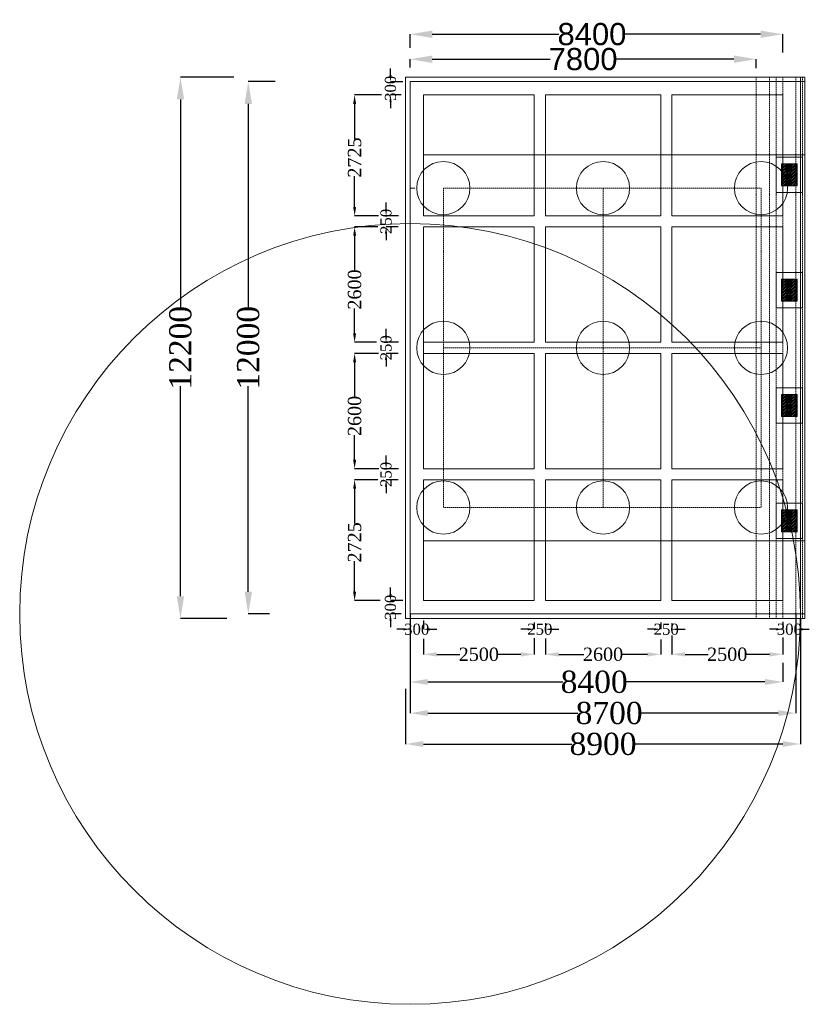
# Model space of a CAD drawing. Header units: millimetres. Extents: x -20950785 to 389010297, y -11535949 to 14056629.
# Tile 132 of 256: x 12094083 to 12111883, y -1753164 to -1730967. Entities that reach past the tile are written whole.
import ezdxf

# ---------------------------------------------------------------- set-up
doc = ezdxf.new("R2010")
doc.units = ezdxf.units.MM
doc.header["$LTSCALE"] = 60
doc.header["$MEASUREMENT"] = 0
doc.linetypes.add('HIDDEN', pattern=[0.375, 0.25, -0.125])
doc.styles.add('PDF Arial Bold', font='times.ttf')
doc.dimstyles.get("Standard").update_dxf_attribs({"dimtxt": 400, "dimasz": 215, "dimexe": 0.18, "dimexo": 0.0625, "dimgap": 0.09, "dimtad": 0, "dimtih": 1, "dimtoh": 1, "dimdec": 0, "dimzin": 4, "dimdsep": 46, "dimtxsty": 'Standard', "dimblk": 'OPEN90', "dimcen": 0, "dimadec": 0, "dimazin": 1, "dimtfac": 1, "dimtdec": 0, "dimtix": 1, "dimtofl": 0, "dimtmove": 0, "dimatfit": 3, "dimldrblk": 'OPEN30', "dimfxl": 1, "dimtolj": 1, "dimtzin": 0, "dimarcsym": 0})

# ---------------------------------------------------------------- blocks, each defined once
blk = doc.blocks.new('*D933')
at = {"color": 0, "linetype": 'Continuous', "lineweight": -2, "ltscale": 2, "transparency": 16777216}
for p, q in [((12102883, -1732047), (12102883, -1731857)), ((12103383, -1731858), (12106039, -1731858)), ((12110183, -1731858), (12107527, -1731858)), ((12110683, -1732062), (12110683, -1731857))]:
    blk.add_line(p, q, dxfattribs=at)
at = {"color": 0, "linetype": 'Continuous', "lineweight": 9, "ltscale": 2, "transparency": 16777216}
for points in [[(12103383, -1731774), (12103383, -1731941), (12102883, -1731858)], [(12110183, -1731774), (12110183, -1731941), (12110683, -1731858)]]:
    blk.add_solid(points, dxfattribs=at)
at = {"layer": 'Defpoints', "color": 0, "linetype": 'Continuous', "lineweight": 9, "ltscale": 2, "transparency": 16777216}
for p in [(12110683, -1731858), (12102883, -1732047), (12110683, -1732062)]:
    blk.add_point(p, dxfattribs=at)
at = {"color": 0, "linetype": 'Continuous', "lineweight": 9, "ltscale": 2, "transparency": 16777216, "insert": (12106783, -1731858), "char_height": 500, "attachment_point": 5, "style": 'PDF Arial Bold'}
blk.add_mtext('\\A1;{\\fArial|b0|i0|c0|p34;7800}', dxfattribs=at)
blk = doc.blocks.new('*D934')
at = {"color": 0, "linetype": 'Continuous', "lineweight": -2, "ltscale": 2, "transparency": 16777216}
for p, q in [((12102883, -1731600), (12102883, -1731295)), ((12103383, -1731295), (12106237, -1731295)), ((12110783, -1731295), (12107729, -1731295)), ((12111283, -1731709), (12111283, -1731295))]:
    blk.add_line(p, q, dxfattribs=at)
at = {"color": 0, "linetype": 'Continuous', "lineweight": 9, "ltscale": 2, "transparency": 16777216}
for points in [[(12103383, -1731212), (12103383, -1731378), (12102883, -1731295)], [(12110783, -1731212), (12110783, -1731378), (12111283, -1731295)]]:
    blk.add_solid(points, dxfattribs=at)
at = {"layer": 'Defpoints', "color": 0, "linetype": 'Continuous', "lineweight": 9, "ltscale": 2, "transparency": 16777216}
for p in [(12111283, -1731295), (12102883, -1731600), (12111283, -1731709)]:
    blk.add_point(p, dxfattribs=at)
at = {"color": 0, "linetype": 'Continuous', "lineweight": 9, "ltscale": 2, "transparency": 16777216, "insert": (12106983, -1731295), "char_height": 500, "attachment_point": 5, "style": 'PDF Arial Bold'}
blk.add_mtext('\\A1;{\\fArial|b0|i0|c0|p34;8400}', dxfattribs=at)
blk = doc.blocks.new('*D935')
at = {"color": 0, "linetype": 'Continuous', "lineweight": -2, "ltscale": 2, "transparency": 16777216}
for p, q in [((12098908, -1732264), (12097707, -1732264)), ((12097707, -1732764), (12097707, -1737497)), ((12097707, -1743964), (12097707, -1739231)), ((12098751, -1744464), (12097707, -1744464))]:
    blk.add_line(p, q, dxfattribs=at)
at = {"color": 0, "linetype": 'Continuous', "lineweight": 9, "ltscale": 2, "transparency": 16777216}
for points in [[(12097623, -1732764), (12097790, -1732764), (12097707, -1732264)], [(12097623, -1743964), (12097790, -1743964), (12097707, -1744464)]]:
    blk.add_solid(points, dxfattribs=at)
at = {"layer": 'Defpoints', "color": 0, "linetype": 'Continuous', "lineweight": 9, "ltscale": 2, "transparency": 16777216}
for p in [(12098908, -1732264), (12097707, -1744464), (12098751, -1744464)]:
    blk.add_point(p, dxfattribs=at)
at = {"color": 0, "linetype": 'Continuous', "lineweight": 9, "ltscale": 2, "transparency": 16777216, "insert": (12097707, -1738364), "char_height": 500, "attachment_point": 5, "rotation": 90, "style": 'PDF Arial Bold'}
blk.add_mtext('\\A1;12200', dxfattribs=at)
blk = doc.blocks.new('*D949')
at = {"color": 0, "linetype": 'Continuous', "lineweight": -2, "ltscale": 2, "transparency": 16777216}
for p, q in [((12099845, -1732364), (12099236, -1732364)), ((12099236, -1732864), (12099236, -1737497)), ((12099236, -1743864), (12099236, -1739231)), ((12099716, -1744364), (12099236, -1744364))]:
    blk.add_line(p, q, dxfattribs=at)
at = {"color": 0, "linetype": 'Continuous', "lineweight": 9, "ltscale": 2, "transparency": 16777216}
for points in [[(12099153, -1732864), (12099320, -1732864), (12099236, -1732364)], [(12099153, -1743864), (12099320, -1743864), (12099236, -1744364)]]:
    blk.add_solid(points, dxfattribs=at)
at = {"layer": 'Defpoints', "color": 0, "linetype": 'Continuous', "lineweight": 9, "ltscale": 2, "transparency": 16777216}
for p in [(12099845, -1732364), (12099236, -1744364), (12099716, -1744364)]:
    blk.add_point(p, dxfattribs=at)
at = {"color": 0, "linetype": 'Continuous', "lineweight": 9, "ltscale": 2, "transparency": 16777216, "insert": (12099236, -1738364), "char_height": 500, "attachment_point": 5, "rotation": 90, "style": 'PDF Arial Bold'}
blk.add_mtext('\\A1;12000', dxfattribs=at)
blk = doc.blocks.new('*D939')
at = {"color": 0, "linetype": 'Continuous', "lineweight": -2, "ltscale": 2, "transparency": 16777216}
for p, q in [((12102236, -1732664), (12101633, -1732664)), ((12101633, -1732864), (12101633, -1733651)), ((12101633, -1735189), (12101633, -1734498)), ((12102175, -1735389), (12101633, -1735389))]:
    blk.add_line(p, q, dxfattribs=at)
at = {"color": 0, "linetype": 'Continuous', "lineweight": 9, "ltscale": 2, "transparency": 16777216}
for points in [[(12101600, -1732864), (12101667, -1732864), (12101633, -1732664)], [(12101600, -1735189), (12101667, -1735189), (12101633, -1735389)]]:
    blk.add_solid(points, dxfattribs=at)
at = {"layer": 'Defpoints', "color": 0, "linetype": 'Continuous', "lineweight": 9, "ltscale": 2, "transparency": 16777216}
for p in [(12102236, -1732664), (12101633, -1735389), (12102175, -1735389)]:
    blk.add_point(p, dxfattribs=at)
at = {"color": 0, "linetype": 'Continuous', "lineweight": 9, "ltscale": 2, "transparency": 16777216, "insert": (12101633, -1734074), "char_height": 300, "attachment_point": 5, "rotation": 90, "style": 'PDF Arial Bold'}
blk.add_mtext('\\A1;2725', dxfattribs=at)
blk = doc.blocks.new('*D940')
at = {"color": 0, "linetype": 'Continuous', "lineweight": -2, "ltscale": 2, "transparency": 16777216}
for p, q in [((12102159, -1735639), (12101633, -1735639)), ((12101633, -1735839), (12101633, -1736619)), ((12101633, -1738039), (12101633, -1737480)), ((12102130, -1738239), (12101633, -1738239))]:
    blk.add_line(p, q, dxfattribs=at)
at = {"color": 0, "linetype": 'Continuous', "lineweight": 9, "ltscale": 2, "transparency": 16777216}
for points in [[(12101600, -1735839), (12101667, -1735839), (12101633, -1735639)], [(12101600, -1738039), (12101667, -1738039), (12101633, -1738239)]]:
    blk.add_solid(points, dxfattribs=at)
at = {"layer": 'Defpoints', "color": 0, "linetype": 'Continuous', "lineweight": 9, "ltscale": 2, "transparency": 16777216}
for p in [(12102159, -1735639), (12101633, -1738239), (12102130, -1738239)]:
    blk.add_point(p, dxfattribs=at)
at = {"color": 0, "linetype": 'Continuous', "lineweight": 9, "ltscale": 2, "transparency": 16777216, "insert": (12101633, -1737050), "char_height": 300, "attachment_point": 5, "rotation": 90, "style": 'PDF Arial Bold'}
blk.add_mtext('\\A1;2600', dxfattribs=at)
blk = doc.blocks.new('*D941')
at = {"color": 0, "linetype": 'Continuous', "lineweight": -2, "ltscale": 2, "transparency": 16777216}
for p, q in [((12102171, -1738489), (12101633, -1738489)), ((12101633, -1738689), (12101633, -1739469)), ((12101633, -1740889), (12101633, -1740330)), ((12102182, -1741089), (12101633, -1741089))]:
    blk.add_line(p, q, dxfattribs=at)
at = {"color": 0, "linetype": 'Continuous', "lineweight": 9, "ltscale": 2, "transparency": 16777216}
for points in [[(12101600, -1738689), (12101667, -1738689), (12101633, -1738489)], [(12101600, -1740889), (12101667, -1740889), (12101633, -1741089)]]:
    blk.add_solid(points, dxfattribs=at)
at = {"layer": 'Defpoints', "color": 0, "linetype": 'Continuous', "lineweight": 9, "ltscale": 2, "transparency": 16777216}
for p in [(12102171, -1738489), (12101633, -1741089), (12102182, -1741089)]:
    blk.add_point(p, dxfattribs=at)
at = {"color": 0, "linetype": 'Continuous', "lineweight": 9, "ltscale": 2, "transparency": 16777216, "insert": (12101633, -1739900), "char_height": 300, "attachment_point": 5, "rotation": 90, "style": 'PDF Arial Bold'}
blk.add_mtext('\\A1;2600', dxfattribs=at)
blk = doc.blocks.new('*D954')
at = {"color": 0, "linetype": 'Continuous', "lineweight": -2, "ltscale": 2, "transparency": 16777216}
for p, q in [((12102158, -1741339), (12101633, -1741339)), ((12101633, -1741539), (12101633, -1742326)), ((12101633, -1743864), (12101633, -1743173)), ((12102206, -1744064), (12101633, -1744064))]:
    blk.add_line(p, q, dxfattribs=at)
at = {"color": 0, "linetype": 'Continuous', "lineweight": 9, "ltscale": 2, "transparency": 16777216}
for points in [[(12101600, -1741539), (12101667, -1741539), (12101633, -1741339)], [(12101600, -1743864), (12101667, -1743864), (12101633, -1744064)]]:
    blk.add_solid(points, dxfattribs=at)
at = {"layer": 'Defpoints', "color": 0, "linetype": 'Continuous', "lineweight": 9, "ltscale": 2, "transparency": 16777216}
for p in [(12102158, -1741339), (12101633, -1744064), (12102206, -1744064)]:
    blk.add_point(p, dxfattribs=at)
at = {"color": 0, "linetype": 'Continuous', "lineweight": 9, "ltscale": 2, "transparency": 16777216, "insert": (12101633, -1742750), "char_height": 300, "attachment_point": 5, "rotation": 90, "style": 'PDF Arial Bold'}
blk.add_mtext('\\A1;2725', dxfattribs=at)
blk = doc.blocks.new('*D955')
at = {"color": 0, "linetype": 'Continuous', "lineweight": -2, "ltscale": 2, "transparency": 16777216}
for p, q in [((12102342, -1735239), (12102342, -1735089)), ((12102619, -1735389), (12102342, -1735389)), ((12102614, -1735639), (12102342, -1735639)), ((12102342, -1735789), (12102342, -1735939))]:
    blk.add_line(p, q, dxfattribs=at)
at = {"color": 0, "linetype": 'Continuous', "lineweight": 9, "ltscale": 2, "transparency": 16777216}
for points in [[(12102317, -1735239), (12102367, -1735239), (12102342, -1735389)], [(12102317, -1735789), (12102367, -1735789), (12102342, -1735639)]]:
    blk.add_solid(points, dxfattribs=at)
at = {"layer": 'Defpoints', "color": 0, "linetype": 'Continuous', "lineweight": 9, "ltscale": 2, "transparency": 16777216}
for p in [(12102619, -1735389), (12102342, -1735639), (12102614, -1735639)]:
    blk.add_point(p, dxfattribs=at)
at = {"color": 0, "linetype": 'Continuous', "lineweight": 9, "ltscale": 2, "transparency": 16777216, "insert": (12102342, -1735514), "char_height": 250, "attachment_point": 5, "rotation": 90, "style": 'PDF Arial Bold'}
blk.add_mtext('\\A1;250', dxfattribs=at)
blk = doc.blocks.new('*D951')
at = {"color": 0, "linetype": 'Continuous', "lineweight": -2, "ltscale": 2, "transparency": 16777216}
for p, q in [((12102342, -1738089), (12102342, -1737939)), ((12102619, -1738239), (12102342, -1738239)), ((12102614, -1738489), (12102342, -1738489)), ((12102342, -1738639), (12102342, -1738789))]:
    blk.add_line(p, q, dxfattribs=at)
at = {"color": 0, "linetype": 'Continuous', "lineweight": 9, "ltscale": 2, "transparency": 16777216}
for points in [[(12102317, -1738089), (12102367, -1738089), (12102342, -1738239)], [(12102317, -1738639), (12102367, -1738639), (12102342, -1738489)]]:
    blk.add_solid(points, dxfattribs=at)
at = {"layer": 'Defpoints', "color": 0, "linetype": 'Continuous', "lineweight": 9, "ltscale": 2, "transparency": 16777216}
for p in [(12102619, -1738239), (12102342, -1738489), (12102614, -1738489)]:
    blk.add_point(p, dxfattribs=at)
at = {"color": 0, "linetype": 'Continuous', "lineweight": 9, "ltscale": 2, "transparency": 16777216, "insert": (12102342, -1738364), "char_height": 250, "attachment_point": 5, "rotation": 90, "style": 'PDF Arial Bold'}
blk.add_mtext('\\A1;250', dxfattribs=at)
blk = doc.blocks.new('*D952')
at = {"color": 0, "linetype": 'Continuous', "lineweight": -2, "ltscale": 2, "transparency": 16777216}
for p, q in [((12102342, -1740943), (12102342, -1740793)), ((12102619, -1741093), (12102342, -1741093)), ((12102614, -1741343), (12102342, -1741343)), ((12102342, -1741493), (12102342, -1741643))]:
    blk.add_line(p, q, dxfattribs=at)
at = {"color": 0, "linetype": 'Continuous', "lineweight": 9, "ltscale": 2, "transparency": 16777216}
for points in [[(12102317, -1740943), (12102367, -1740943), (12102342, -1741093)], [(12102317, -1741493), (12102367, -1741493), (12102342, -1741343)]]:
    blk.add_solid(points, dxfattribs=at)
at = {"layer": 'Defpoints', "color": 0, "linetype": 'Continuous', "lineweight": 9, "ltscale": 2, "transparency": 16777216}
for p in [(12102619, -1741093), (12102342, -1741343), (12102614, -1741343)]:
    blk.add_point(p, dxfattribs=at)
at = {"color": 0, "linetype": 'Continuous', "lineweight": 9, "ltscale": 2, "transparency": 16777216, "insert": (12102342, -1741218), "char_height": 250, "attachment_point": 5, "rotation": 90, "style": 'PDF Arial Bold'}
blk.add_mtext('\\A1;250', dxfattribs=at)
blk = doc.blocks.new('*D953')
at = {"color": 0, "linetype": 'Continuous', "lineweight": -2, "ltscale": 2, "transparency": 16777216}
for p, q in [((12102442, -1732215), (12102442, -1732065)), ((12102719, -1732365), (12102442, -1732365)), ((12102684, -1732664), (12102442, -1732664)), ((12102442, -1732814), (12102442, -1732964))]:
    blk.add_line(p, q, dxfattribs=at)
at = {"color": 0, "linetype": 'Continuous', "lineweight": 9, "ltscale": 2, "transparency": 16777216}
for points in [[(12102417, -1732215), (12102467, -1732215), (12102442, -1732365)], [(12102417, -1732814), (12102467, -1732814), (12102442, -1732664)]]:
    blk.add_solid(points, dxfattribs=at)
at = {"layer": 'Defpoints', "color": 0, "linetype": 'Continuous', "lineweight": 9, "ltscale": 2, "transparency": 16777216}
for p in [(12102719, -1732365), (12102442, -1732664), (12102684, -1732664)]:
    blk.add_point(p, dxfattribs=at)
at = {"color": 0, "linetype": 'Continuous', "lineweight": 9, "ltscale": 2, "transparency": 16777216, "insert": (12102442, -1732514), "char_height": 250, "attachment_point": 5, "rotation": 90, "style": 'PDF Arial Bold'}
blk.add_mtext('\\A1;300', dxfattribs=at)
blk = doc.blocks.new('*D947')
at = {"color": 0, "linetype": 'Continuous', "lineweight": -2, "ltscale": 2, "transparency": 16777216}
for p, q in [((12102442, -1743914), (12102442, -1743764)), ((12102719, -1744064), (12102442, -1744064)), ((12102684, -1744364), (12102442, -1744364)), ((12102442, -1744514), (12102442, -1744664))]:
    blk.add_line(p, q, dxfattribs=at)
at = {"color": 0, "linetype": 'Continuous', "lineweight": 9, "ltscale": 2, "transparency": 16777216}
for points in [[(12102417, -1743914), (12102467, -1743914), (12102442, -1744064)], [(12102417, -1744514), (12102467, -1744514), (12102442, -1744364)]]:
    blk.add_solid(points, dxfattribs=at)
at = {"layer": 'Defpoints', "color": 0, "linetype": 'Continuous', "lineweight": 9, "ltscale": 2, "transparency": 16777216}
for p in [(12102719, -1744064), (12102442, -1744364), (12102684, -1744364)]:
    blk.add_point(p, dxfattribs=at)
at = {"color": 0, "linetype": 'Continuous', "lineweight": 9, "ltscale": 2, "transparency": 16777216, "insert": (12102442, -1744214), "char_height": 250, "attachment_point": 5, "rotation": 90, "style": 'PDF Arial Bold'}
blk.add_mtext('\\A1;300', dxfattribs=at)
blk = doc.blocks.new('*D948')
at = {"color": 0, "linetype": 'Continuous', "lineweight": -2, "ltscale": 2, "transparency": 16777216}
for p, q in [((12105683, -1744907), (12105683, -1745275)), ((12103183, -1744923), (12103183, -1745275)), ((12103483, -1745275), (12104003, -1745275)), ((12105383, -1745275), (12104863, -1745275))]:
    blk.add_line(p, q, dxfattribs=at)
at = {"color": 0, "linetype": 'Continuous', "lineweight": 9, "ltscale": 2, "transparency": 16777216}
for points in [[(12103483, -1745225), (12103483, -1745325), (12103183, -1745275)], [(12105383, -1745225), (12105383, -1745325), (12105683, -1745275)]]:
    blk.add_solid(points, dxfattribs=at)
at = {"layer": 'Defpoints', "color": 0, "linetype": 'Continuous', "lineweight": 9, "ltscale": 2, "transparency": 16777216}
for p in [(12105683, -1744907), (12103183, -1744923), (12105683, -1745275)]:
    blk.add_point(p, dxfattribs=at)
at = {"color": 0, "linetype": 'Continuous', "lineweight": 9, "ltscale": 2, "transparency": 16777216, "insert": (12104433, -1745275), "char_height": 300, "attachment_point": 5, "style": 'PDF Arial Bold'}
blk.add_mtext('\\A1;2500', dxfattribs=at)
blk = doc.blocks.new('*D936')
at = {"color": 0, "linetype": 'Continuous', "lineweight": -2, "ltscale": 2, "transparency": 16777216}
for p, q in [((12105683, -1744907), (12105683, -1745275)), ((12103183, -1744923), (12103183, -1745275)), ((12103483, -1745275), (12104003, -1745275)), ((12105383, -1745275), (12104863, -1745275))]:
    blk.add_line(p, q, dxfattribs=at)
at = {"color": 0, "linetype": 'Continuous', "lineweight": 9, "ltscale": 2, "transparency": 16777216}
for points in [[(12103483, -1745225), (12103483, -1745325), (12103183, -1745275)], [(12105383, -1745225), (12105383, -1745325), (12105683, -1745275)]]:
    blk.add_solid(points, dxfattribs=at)
at = {"layer": 'Defpoints', "color": 0, "linetype": 'Continuous', "lineweight": 9, "ltscale": 2, "transparency": 16777216}
for p in [(12105683, -1744907), (12103183, -1744923), (12105683, -1745275)]:
    blk.add_point(p, dxfattribs=at)
at = {"color": 0, "linetype": 'Continuous', "lineweight": 9, "ltscale": 2, "transparency": 16777216, "insert": (12104433, -1745275), "char_height": 300, "attachment_point": 5, "style": 'PDF Arial Bold'}
blk.add_mtext('\\A1;2500', dxfattribs=at)
blk = doc.blocks.new('*D937')
at = {"color": 0, "linetype": 'Continuous', "lineweight": -2, "ltscale": 2, "transparency": 16777216}
for p, q in [((12108783, -1744851), (12108783, -1745275)), ((12111283, -1744891), (12111283, -1745275)), ((12109083, -1745275), (12109603, -1745275)), ((12110983, -1745275), (12110463, -1745275))]:
    blk.add_line(p, q, dxfattribs=at)
at = {"color": 0, "linetype": 'Continuous', "lineweight": 9, "ltscale": 2, "transparency": 16777216}
for points in [[(12109083, -1745225), (12109083, -1745325), (12108783, -1745275)], [(12110983, -1745225), (12110983, -1745325), (12111283, -1745275)]]:
    blk.add_solid(points, dxfattribs=at)
at = {"layer": 'Defpoints', "color": 0, "linetype": 'Continuous', "lineweight": 9, "ltscale": 2, "transparency": 16777216}
for p in [(12108783, -1744851), (12111283, -1744890), (12111283, -1745275)]:
    blk.add_point(p, dxfattribs=at)
at = {"color": 0, "linetype": 'Continuous', "lineweight": 9, "ltscale": 2, "transparency": 16777216, "insert": (12110033, -1745275), "char_height": 300, "attachment_point": 5, "style": 'PDF Arial Bold'}
blk.add_mtext('\\A1;2500', dxfattribs=at)
blk = doc.blocks.new('*D938')
at = {"color": 0, "linetype": 'Continuous', "lineweight": -2, "ltscale": 2, "transparency": 16777216}
for p, q in [((12105933, -1744915), (12105933, -1745275)), ((12108533, -1744938), (12108533, -1745275)), ((12106233, -1745275), (12106803, -1745275)), ((12108233, -1745275), (12107663, -1745275))]:
    blk.add_line(p, q, dxfattribs=at)
at = {"color": 0, "linetype": 'Continuous', "lineweight": 9, "ltscale": 2, "transparency": 16777216}
for points in [[(12106233, -1745225), (12106233, -1745325), (12105933, -1745275)], [(12108233, -1745225), (12108233, -1745325), (12108533, -1745275)]]:
    blk.add_solid(points, dxfattribs=at)
at = {"layer": 'Defpoints', "color": 0, "linetype": 'Continuous', "lineweight": 9, "ltscale": 2, "transparency": 16777216}
for p in [(12105933, -1744915), (12108533, -1744938), (12108533, -1745275)]:
    blk.add_point(p, dxfattribs=at)
at = {"color": 0, "linetype": 'Continuous', "lineweight": 9, "ltscale": 2, "transparency": 16777216, "insert": (12107233, -1745275), "char_height": 300, "attachment_point": 5, "style": 'PDF Arial Bold'}
blk.add_mtext('\\A1;2600', dxfattribs=at)
blk = doc.blocks.new('*D956')
at = {"color": 0, "linetype": 'Continuous', "lineweight": -2, "ltscale": 2, "transparency": 16777216}
for p, q in [((12105683, -1744556.0625), (12105683, -1744709.68)), ((12105933, -1744570.5625), (12105933, -1744709.68)), ((12105533, -1744709.5), (12105383, -1744709.5)), ((12106083, -1744709.5), (12106233, -1744709.5))]:
    blk.add_line(p, q, dxfattribs=at)
at = {"color": 0, "linetype": 'Continuous', "lineweight": 9, "ltscale": 2, "transparency": 16777216}
for points in [[(12105533, -1744684.5), (12105533, -1744734.5), (12105683, -1744709.5)], [(12106083, -1744684.5), (12106083, -1744734.5), (12105933, -1744709.5)]]:
    blk.add_solid(points, dxfattribs=at)
at = {"layer": 'Defpoints', "color": 0, "linetype": 'Continuous', "lineweight": 9, "ltscale": 2, "transparency": 16777216}
for p in [(12105683, -1744556), (12105933, -1744570.5), (12105933, -1744709.5)]:
    blk.add_point(p, dxfattribs=at)
at = {"color": 0, "linetype": 'Continuous', "lineweight": 9, "ltscale": 2, "transparency": 16777216, "insert": (12105808, -1744709.5), "char_height": 250, "attachment_point": 5, "style": 'PDF Arial Bold'}
blk.add_mtext('\\A1;250', dxfattribs=at)
blk = doc.blocks.new('*D942')
at = {"color": 0, "linetype": 'Continuous', "lineweight": -2, "ltscale": 2, "transparency": 16777216}
for p, q in [((12108533, -1744556.0625), (12108533, -1744709.68)), ((12108783, -1744570.5625), (12108783, -1744709.68)), ((12108383, -1744709.5), (12108233, -1744709.5)), ((12108933, -1744709.5), (12109083, -1744709.5))]:
    blk.add_line(p, q, dxfattribs=at)
at = {"color": 0, "linetype": 'Continuous', "lineweight": 9, "ltscale": 2, "transparency": 16777216}
for points in [[(12108383, -1744684.5), (12108383, -1744734.5), (12108533, -1744709.5)], [(12108933, -1744684.5), (12108933, -1744734.5), (12108783, -1744709.5)]]:
    blk.add_solid(points, dxfattribs=at)
at = {"layer": 'Defpoints', "color": 0, "linetype": 'Continuous', "lineweight": 9, "ltscale": 2, "transparency": 16777216}
for p in [(12108533, -1744556), (12108783, -1744570.5), (12108783, -1744709.5)]:
    blk.add_point(p, dxfattribs=at)
at = {"color": 0, "linetype": 'Continuous', "lineweight": 9, "ltscale": 2, "transparency": 16777216, "insert": (12108658, -1744709.5), "char_height": 250, "attachment_point": 5, "style": 'PDF Arial Bold'}
blk.add_mtext('\\A1;250', dxfattribs=at)
blk = doc.blocks.new('*D943')
at = {"color": 0, "linetype": 'Continuous', "lineweight": -2, "ltscale": 2, "transparency": 16777216}
for p, q in [((12102883, -1744536.93375), (12102883, -1744709.68)), ((12103183, -1744508.0625), (12103183, -1744709.68)), ((12102733, -1744709.5), (12102583, -1744709.5)), ((12103333, -1744709.5), (12103483, -1744709.5))]:
    blk.add_line(p, q, dxfattribs=at)
at = {"color": 0, "linetype": 'Continuous', "lineweight": 9, "ltscale": 2, "transparency": 16777216}
for points in [[(12102733, -1744684.5), (12102733, -1744734.5), (12102883, -1744709.5)], [(12103333, -1744684.5), (12103333, -1744734.5), (12103183, -1744709.5)]]:
    blk.add_solid(points, dxfattribs=at)
at = {"layer": 'Defpoints', "color": 0, "linetype": 'Continuous', "lineweight": 9, "ltscale": 2, "transparency": 16777216}
for p in [(12102883, -1744536.87125), (12103183, -1744508), (12103183, -1744709.5)]:
    blk.add_point(p, dxfattribs=at)
at = {"color": 0, "linetype": 'Continuous', "lineweight": 9, "ltscale": 2, "transparency": 16777216, "insert": (12103033, -1744709.5), "char_height": 250, "attachment_point": 5, "style": 'PDF Arial Bold'}
blk.add_mtext('\\A1;300', dxfattribs=at)
blk = doc.blocks.new('*D944')
at = {"color": 0, "linetype": 'Continuous', "lineweight": -2, "ltscale": 2, "transparency": 16777216}
for p, q in [((12111283, -1744541.0625), (12111283, -1744709.68)), ((12111583, -1744570.5625), (12111583, -1744709.68)), ((12111133, -1744709.5), (12110983, -1744709.5)), ((12111733, -1744709.5), (12111883, -1744709.5))]:
    blk.add_line(p, q, dxfattribs=at)
at = {"color": 0, "linetype": 'Continuous', "lineweight": 9, "ltscale": 2, "transparency": 16777216}
for points in [[(12111133, -1744684.5), (12111133, -1744734.5), (12111283, -1744709.5)], [(12111733, -1744684.5), (12111733, -1744734.5), (12111583, -1744709.5)]]:
    blk.add_solid(points, dxfattribs=at)
at = {"layer": 'Defpoints', "color": 0, "linetype": 'Continuous', "lineweight": 9, "ltscale": 2, "transparency": 16777216}
for p in [(12111283, -1744541), (12111583, -1744570.5), (12111583, -1744709.5)]:
    blk.add_point(p, dxfattribs=at)
at = {"color": 0, "linetype": 'Continuous', "lineweight": 9, "ltscale": 2, "transparency": 16777216, "insert": (12111433, -1744709.5), "char_height": 250, "attachment_point": 5, "style": 'PDF Arial Bold'}
blk.add_mtext('\\A1;300', dxfattribs=at)
blk = doc.blocks.new('*D945')
at = {"color": 0, "linetype": 'Continuous', "lineweight": -2, "ltscale": 2, "transparency": 16777216}
for p, q in [((12111683, -1744464), (12111683, -1747296)), ((12102783, -1746053), (12102783, -1747296)), ((12103183, -1747296), (12106530, -1747296)), ((12111283, -1747296), (12107936, -1747296))]:
    blk.add_line(p, q, dxfattribs=at)
at = {"color": 0, "linetype": 'Continuous', "lineweight": 9, "ltscale": 2, "transparency": 16777216}
for points in [[(12103183, -1747229), (12103183, -1747362), (12102783, -1747296)], [(12111283, -1747229), (12111283, -1747362), (12111683, -1747296)]]:
    blk.add_solid(points, dxfattribs=at)
at = {"layer": 'Defpoints', "color": 0, "linetype": 'Continuous', "lineweight": 9, "ltscale": 2, "transparency": 16777216}
for p in [(12111683, -1744464), (12102783, -1746052), (12111683, -1747296)]:
    blk.add_point(p, dxfattribs=at)
at = {"color": 0, "linetype": 'Continuous', "lineweight": 9, "ltscale": 2, "transparency": 16777216, "insert": (12107233, -1747296), "char_height": 500, "attachment_point": 5, "style": 'PDF Arial Bold'}
blk.add_mtext('\\A1;8900', dxfattribs=at)
blk = doc.blocks.new('*D946')
at = {"color": 0, "linetype": 'Continuous', "lineweight": -2, "ltscale": 2, "transparency": 16777216}
for p, q in [((12102883, -1745492), (12102883, -1745897)), ((12111283, -1745466), (12111283, -1745897)), ((12103283, -1745897), (12106330, -1745897)), ((12110883, -1745897), (12107736, -1745897))]:
    blk.add_line(p, q, dxfattribs=at)
at = {"color": 0, "linetype": 'Continuous', "lineweight": 9, "ltscale": 2, "transparency": 16777216}
for points in [[(12103283, -1745830), (12103283, -1745964), (12102883, -1745897)], [(12110883, -1745830), (12110883, -1745964), (12111283, -1745897)]]:
    blk.add_solid(points, dxfattribs=at)
at = {"layer": 'Defpoints', "color": 0, "linetype": 'Continuous', "lineweight": 9, "ltscale": 2, "transparency": 16777216}
for p in [(12102883, -1745492), (12111283, -1745466), (12111283, -1745897)]:
    blk.add_point(p, dxfattribs=at)
at = {"color": 0, "linetype": 'Continuous', "lineweight": 9, "ltscale": 2, "transparency": 16777216, "insert": (12107033, -1745897), "char_height": 500, "attachment_point": 5, "style": 'PDF Arial Bold'}
blk.add_mtext('\\A1;8400', dxfattribs=at)
blk = doc.blocks.new('*D950')
at = {"color": 0, "linetype": 'Continuous', "lineweight": -2, "ltscale": 2, "transparency": 16777216}
for p, q in [((12102883, -1744364), (12102883, -1746600)), ((12111583, -1744364), (12111583, -1746600)), ((12103283, -1746600), (12106668, -1746600)), ((12111183, -1746600), (12108073, -1746600))]:
    blk.add_line(p, q, dxfattribs=at)
at = {"color": 0, "linetype": 'Continuous', "lineweight": 9, "ltscale": 2, "transparency": 16777216}
for points in [[(12103283, -1746533), (12103283, -1746666), (12102883, -1746600)], [(12111183, -1746533), (12111183, -1746666), (12111583, -1746600)]]:
    blk.add_solid(points, dxfattribs=at)
at = {"layer": 'Defpoints', "color": 0, "linetype": 'Continuous', "lineweight": 9, "ltscale": 2, "transparency": 16777216}
for p in [(12102883, -1744364), (12111583, -1744364), (12111583, -1746600)]:
    blk.add_point(p, dxfattribs=at)
at = {"color": 0, "linetype": 'Continuous', "lineweight": 9, "ltscale": 2, "transparency": 16777216, "insert": (12107370, -1746600), "char_height": 500, "attachment_point": 5, "style": 'PDF Arial Bold'}
blk.add_mtext('\\A1;8700', dxfattribs=at)

msp = doc.modelspace()

# ---------------------------------------------------------------- hatches: boundary and pattern name
at = {"linetype": 'Continuous', "lineweight": 9, "ltscale": 2}
h = msp.add_hatch(dxfattribs=at)
h.set_pattern_fill('GOST_GROUND', scale=5)
h.set_pattern_definition([(45, (908784.5, -228035.5), (70.71067812, 0), [100]), (45, (908799.5, -228035.5), (70.71067812, 0), [100]), (45, (908814.5, -228035.5), (70.71067812, 0), [100])])
h.paths.add_polyline_path([(12111258, -1734714), (12111608, -1734714), (12111608, -1734214), (12111258, -1734214)])
h = msp.add_hatch(dxfattribs=at)
h.set_pattern_fill('GOST_GROUND', scale=5)
h.set_pattern_definition([(45, (908784.5, -230635.5), (70.71067812, 0), [100]), (45, (908799.5, -230635.5), (70.71067812, 0), [100]), (45, (908814.5, -230635.5), (70.71067812, 0), [100])])
h.paths.add_polyline_path([(12111258, -1737314), (12111608, -1737314), (12111608, -1736814), (12111258, -1736814)])
h = msp.add_hatch(dxfattribs=at)
h.set_pattern_fill('GOST_GROUND', scale=5)
h.set_pattern_definition([(45, (908784.5, -233235.5), (70.71067812, 0), [100]), (45, (908799.5, -233235.5), (70.71067812, 0), [100]), (45, (908814.5, -233235.5), (70.71067812, 0), [100])])
h.paths.add_polyline_path([(12111258, -1739914), (12111608, -1739914), (12111608, -1739414), (12111258, -1739414)])
h = msp.add_hatch(dxfattribs=at)
h.set_pattern_fill('GOST_GROUND', scale=5)
h.set_pattern_definition([(45, (908784.5, -235835.5), (70.71067812, 0), [100]), (45, (908799.5, -235835.5), (70.71067812, 0), [100]), (45, (908814.5, -235835.5), (70.71067812, 0), [100])])
h.paths.add_polyline_path([(12111258, -1742514), (12111608, -1742514), (12111608, -1742014), (12111258, -1742014)])

# ---------------------------------------------------------------- linework, layer by layer
at = {"color": 7, "linetype": 'Continuous', "lineweight": 9, "ltscale": 2}
for p, q in [((12111783, -1732264), (12102783, -1732264)), ((12102783, -1732264), (12102783, -1744464)), ((12110758, -1732364), (12102883, -1732364)), ((12102883, -1732364), (12102883, -1744364)), ((12110758, -1732364), (12111783, -1732364)), ((12111683, -1732264), (12111683, -1744464)), ((12111783, -1732264), (12111783, -1744464)), ((12105683, -1732664), (12103183, -1732664)), ((12103183, -1732664), (12103183, -1735389)), ((12105683, -1735389), (12105683, -1732664)), ((12108533, -1732664), (12105933, -1732664)), ((12105933, -1735389), (12105933, -1732664)), ((12108533, -1735389), (12108533, -1732664)), ((12111283, -1732664), (12108783, -1732664)), ((12108783, -1735389), (12108783, -1732664)), ((12111283, -1735389), (12111283, -1732664)), ((12103183, -1734014), (12111783, -1734014)), ((12111133, -1734064), (12111733, -1734064)), ((12111133, -1734864), (12111133, -1734064)), ((12111258, -1734214), (12111258, -1734714)), ((12111258, -1734214), (12111608, -1734214)), ((12111608, -1734214), (12111608, -1734714)), ((12111733, -1734064), (12111733, -1734864)), ((12102994.11, -1734764), (12102883, -1734764)), ((12111733, -1734864), (12111133, -1734864)), ((12111258, -1734714), (12111608, -1734714)), ((12105683, -1735389), (12103183, -1735389)), ((12108533, -1735389), (12105933, -1735389)), ((12111283, -1735389), (12108783, -1735389)), ((12105683, -1735639), (12103183, -1735639)), ((12103183, -1735639), (12103183, -1738239)), ((12105683, -1738239), (12105683, -1735639)), ((12108533, -1735639), (12105933, -1735639)), ((12105933, -1738239), (12105933, -1735639)), ((12108533, -1738239), (12108533, -1735639)), ((12111283, -1735639), (12108783, -1735639)), ((12108783, -1738239), (12108783, -1735639)), ((12111283, -1738239), (12111283, -1735639)), ((12111283, -1738239), (12111283, -1735639)), ((12111133, -1736664), (12111733, -1736664)), ((12111133, -1737464), (12111133, -1736664)), ((12111733, -1736664), (12111733, -1737464)), ((12111258, -1736814), (12111258, -1737314)), ((12111258, -1736814), (12111608, -1736814)), ((12111608, -1736814), (12111608, -1737314)), ((12111258, -1737314), (12111608, -1737314)), ((12111733, -1737464), (12111133, -1737464)), ((12105683, -1738239), (12103183, -1738239)), ((12103183, -1738239), (12103183, -1738489)), ((12108533, -1738239), (12105933, -1738239)), ((12111283, -1738239), (12108783, -1738239)), ((12105683, -1738489), (12103183, -1738489)), ((12103183, -1738489), (12103183, -1741089)), ((12105683, -1741089), (12105683, -1738489)), ((12105683, -1738664), (12105683, -1738489)), ((12108533, -1738489), (12105933, -1738489)), ((12105933, -1741089), (12105933, -1738489)), ((12108533, -1741089), (12108533, -1738489)), ((12111283, -1738489), (12108783, -1738489)), ((12108783, -1741089), (12108783, -1738489)), ((12108783, -1738664), (12108783, -1738489)), ((12111283, -1741089), (12111283, -1738964)), ((12111283, -1741089), (12111283, -1738964)), ((12111283, -1741089), (12111283, -1738964)), ((12111133, -1739264), (12111733, -1739264)), ((12111133, -1740064), (12111133, -1739264)), ((12111733, -1739264), (12111733, -1740064)), ((12111258, -1739414), (12111258, -1739914)), ((12111258, -1739414), (12111608, -1739414)), ((12111608, -1739414), (12111608, -1739914)), ((12111258, -1739914), (12111608, -1739914)), ((12111733, -1740064), (12111133, -1740064)), ((12105683, -1741089), (12103183, -1741089)), ((12108533, -1741089), (12105933, -1741089)), ((12111283, -1741089), (12108783, -1741089)), ((12105683, -1741339), (12103183, -1741339)), ((12103183, -1741339), (12103183, -1744064)), ((12105683, -1744064), (12105683, -1741339)), ((12108533, -1741339), (12105933, -1741339)), ((12105933, -1744064), (12105933, -1741339)), ((12108533, -1744064), (12108533, -1741339)), ((12111283, -1741339), (12108783, -1741339)), ((12108783, -1744064), (12108783, -1741339)), ((12111283, -1742964), (12111283, -1741339)), ((12111283, -1742964), (12111283, -1741339)), ((12111283, -1742964), (12111283, -1741339)), ((12111133, -1741864), (12111733, -1741864)), ((12111133, -1742664), (12111133, -1741864)), ((12111258, -1742014), (12111258, -1742514)), ((12111258, -1742014), (12111608, -1742014)), ((12111608, -1742014), (12111608, -1742514)), ((12111733, -1741864), (12111733, -1742664)), ((12105683, -1744064), (12105683, -1742114)), ((12108783, -1744064), (12108783, -1742114)), ((12111283, -1744064), (12111283, -1742114)), ((12111733, -1742664), (12111133, -1742664)), ((12111258, -1742514), (12111608, -1742514)), ((12103183, -1742714), (12111783, -1742714)), ((12105683, -1744064), (12103183, -1744064)), ((12108533, -1744064), (12105933, -1744064)), ((12111283, -1744064), (12108783, -1744064)), ((12111783, -1744464), (12102783, -1744464)), ((12111783, -1744364), (12102883, -1744364))]:
    msp.add_line(p, q, dxfattribs=at)
at = {"color": 7, "linetype": 'HIDDEN', "lineweight": 9, "ltscale": 2}
for p, q in [((12110683, -1732264), (12110683, -1744464)), ((12110983, -1732264), (12110983, -1744464)), ((12111133, -1732264), (12111133, -1744464)), ((12111283, -1732264), (12111283, -1744464)), ((12111583, -1732264), (12111583, -1744464)), ((12111733, -1732264), (12111733, -1744464)), ((12111783, -1732264), (12111783, -1744464)), ((12103633, -1734764), (12110794.11, -1734764)), ((12103633, -1734764), (12103633, -1741964)), ((12107233, -1741964), (12107233, -1734764)), ((12110794.11, -1734764), (12110794.11, -1741964)), ((12103633, -1738364), (12110794.11, -1738364)), ((12111283, -1739964), (12111283, -1738489)), ((12111283, -1739964), (12111283, -1738489)), ((12103633, -1741964), (12110794.11, -1741964)), ((12103633, -1741964), (12107233, -1741964))]:
    msp.add_line(p, q, dxfattribs=at)
at = {"color": 7, "linetype": 'Continuous', "lineweight": 9, "ltscale": 2}
for centre, radius in [((12103633, -1734764), 600), ((12107233, -1734764), 600), ((12110794.11, -1734764), 600), ((12102883, -1744364), 8800), ((12103633, -1738364), 600), ((12107233, -1738364), 600), ((12110794.11, -1738364), 600), ((12103633, -1741964), 600), ((12107233, -1741964), 600), ((12110794.11, -1741964), 600)]:
    msp.add_circle(centre, radius, dxfattribs=at)

# ---------------------------------------------------------------- dimensions: what is measured, and where the dimension line sits
for base, p1, p2, picture, middle in [((12111283, -1731295), (12102883, -1731600.5), (12111283, -1731709), '*D934', (12106983, -1731295)), ((12110683, -1731857.5), (12102883, -1732047), (12110683, -1732062.5), '*D933', (12106783, -1731857.5))]:
    dim = msp.add_linear_dim(base=base, p1=p1, p2=p2, text='{\\fArial|b0|i0|c0|p34;<>}', dimstyle='Standard', override={"dimtxt": 500, "dimasz": 500, "dimtxsty": 'PDF Arial Bold', "dimfxl": 300}, dxfattribs=at)
    dim.commit()
    dim.dimension.update_dxf_attribs({"geometry": picture, "text_midpoint": middle, "dimtype": 160})
for base, p1, p2, override, picture, middle in [((12102442.32514372, -1732664), (12102719.32514372, -1732364.5), (12102684.32514372, -1732664), {"dimtxt": 250, "dimasz": 150, "dimtxsty": 'PDF Arial Bold', "dimfxl": 300}, '*D953', (12102442.32514372, -1732514.25)), ((12099236.33, -1744364), (12099845.33, -1732364), (12099715.83, -1744364), {"dimtxt": 500, "dimasz": 500, "dimtxsty": 'PDF Arial Bold', "dimfxl": 300}, '*D949', (12099236.33, -1738364)), ((12101633.33, -1735389), (12102236.33, -1732664), (12102175.33, -1735389), {"dimtxt": 300, "dimasz": 200, "dimtxsty": 'PDF Arial Bold', "dimfxl": 300}, '*D939', (12101633.33, -1734074.5)), ((12102342.33, -1735639), (12102619.33, -1735389), (12102613.83, -1735639), {"dimtxt": 250, "dimasz": 150, "dimtxsty": 'PDF Arial Bold', "dimfxl": 300}, '*D955', (12102342.33, -1735514)), ((12101633.33, -1738239), (12102158.83, -1735639), (12102130.33, -1738239), {"dimtxt": 300, "dimasz": 200, "dimtxsty": 'PDF Arial Bold', "dimfxl": 300}, '*D940', (12101633.33, -1737049.5)), ((12102342.33, -1738489), (12102619.33, -1738239), (12102613.83, -1738489), {"dimtxt": 250, "dimasz": 150, "dimtxsty": 'PDF Arial Bold', "dimfxl": 300}, '*D951', (12102342.33, -1738364)), ((12101633.33, -1741089), (12102170.83, -1738489), (12102182.33, -1741089), {"dimtxt": 300, "dimasz": 200, "dimtxsty": 'PDF Arial Bold', "dimfxl": 300}, '*D941', (12101633.33, -1739899.5)), ((12102342.33, -1741342.5), (12102619.33, -1741092.5), (12102613.83, -1741342.5), {"dimtxt": 250, "dimasz": 150, "dimtxsty": 'PDF Arial Bold', "dimfxl": 300}, '*D952', (12102342.33, -1741217.5)), ((12101633.33, -1744064), (12102158.33, -1741339), (12102206.33, -1744064), {"dimtxt": 300, "dimasz": 200, "dimtxsty": 'PDF Arial Bold', "dimfxl": 300}, '*D954', (12101633.33, -1742749.5)), ((12102442.32514372, -1744364), (12102719.32514372, -1744064.5), (12102684.32514372, -1744364), {"dimtxt": 250, "dimasz": 150, "dimtxsty": 'PDF Arial Bold', "dimfxl": 300}, '*D947', (12102442.32514372, -1744214.25))]:
    dim = msp.add_linear_dim(base=base, p1=p1, p2=p2, angle=90, dimstyle='Standard', override=override, dxfattribs=at)
    dim.commit()
    dim.dimension.update_dxf_attribs({"geometry": picture, "text_midpoint": middle, "dimtype": 160, "text_rotation": 90})
dim = msp.add_linear_dim(base=(12097706.83, -1744464), p1=(12098907.83, -1732264), p2=(12098750.83, -1744464), angle=90, dimstyle='Standard', override={"dimtxt": 500, "dimasz": 500, "dimtxsty": 'PDF Arial Bold', "dimfxl": 300}, dxfattribs=at)
dim.commit()
dim.dimension.update_dxf_attribs({"geometry": '*D935', "text_midpoint": (12097706.83, -1738364), "text_rotation": 90})
for base, p1, p2, picture, middle in [((12111683, -1747295.5), (12102783, -1746052.5), (12111683, -1744464), '*D945', (12107233, -1747295.5)), ((12111583, -1746599.5), (12102883, -1744364), (12111583, -1744364), '*D950', (12107370.5, -1746599.5)), ((12111283, -1745897), (12102883, -1745492), (12111283, -1745466.12), '*D946', (12107033, -1745897))]:
    dim = msp.add_linear_dim(base=base, p1=p1, p2=p2, dimstyle='Standard', override={"dimtxt": 500, "dimasz": 400, "dimtxsty": 'PDF Arial Bold', "dimfxl": 300}, dxfattribs=at)
    dim.commit()
    dim.dimension.update_dxf_attribs({"geometry": picture, "text_midpoint": middle, "dimtype": 160})
for base, p1, p2, override, picture, middle in [((12103183, -1744709.5), (12102883, -1744536.87), (12103183, -1744508), {"dimtxt": 250, "dimasz": 150, "dimtxsty": 'PDF Arial Bold', "dimfxl": 300}, '*D943', (12103033, -1744709.5)), ((12105933, -1744709.5), (12105683, -1744556), (12105933, -1744570.5), {"dimtxt": 250, "dimasz": 150, "dimtxsty": 'PDF Arial Bold', "dimfxl": 300}, '*D956', (12105808, -1744709.5)), ((12108783, -1744709.5), (12108533, -1744556), (12108783, -1744570.5), {"dimtxt": 250, "dimasz": 150, "dimtxsty": 'PDF Arial Bold', "dimfxl": 300}, '*D942', (12108658, -1744709.5)), ((12111583, -1744709.5), (12111283, -1744541), (12111583, -1744570.5), {"dimtxt": 250, "dimasz": 150, "dimtxsty": 'PDF Arial Bold', "dimfxl": 300}, '*D944', (12111433, -1744709.5)), ((12105683, -1745275), (12103183, -1744923), (12105683, -1744907), {"dimtxt": 300, "dimasz": 300, "dimtxsty": 'PDF Arial Bold', "dimfxl": 300}, '*D948', (12104433, -1745275)), ((12105683, -1745275), (12103183, -1744923), (12105683, -1744907), {"dimtxt": 300, "dimasz": 300, "dimtxsty": 'PDF Arial Bold', "dimfxl": 300}, '*D936', (12104433, -1745275)), ((12111283, -1745275), (12108783, -1744851), (12111283, -1744890.5), {"dimtxt": 300, "dimasz": 300, "dimtxsty": 'PDF Arial Bold', "dimfxl": 300}, '*D937', (12110033, -1745275)), ((12108533, -1745275), (12105933, -1744915), (12108533, -1744937.5), {"dimtxt": 300, "dimasz": 300, "dimtxsty": 'PDF Arial Bold', "dimfxl": 300}, '*D938', (12107233, -1745275))]:
    dim = msp.add_linear_dim(base=base, p1=p1, p2=p2, dimstyle='Standard', override=override, dxfattribs=at)
    dim.commit()
    dim.dimension.update_dxf_attribs({"geometry": picture, "text_midpoint": middle})

doc.saveas('drawing.dxf')
